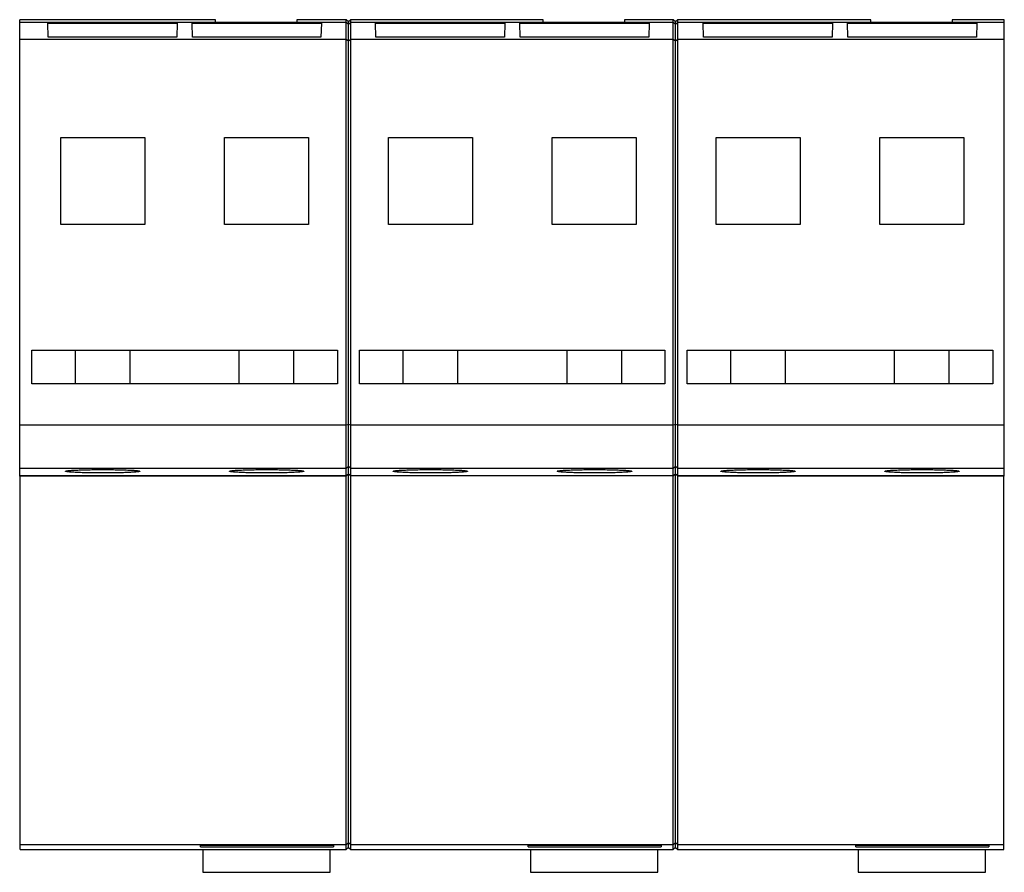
# Model space of a CAD drawing. Header units: millimetres. Extents: x 15 to 123, y 50 to 144.
import ezdxf

# ---------------------------------------------------------------- set-up
doc = ezdxf.new("R2010")
doc.units = ezdxf.units.MM
doc.header["$LTSCALE"] = 12.605544
doc.layers.get('0').update_dxf_attribs({"linetype": 'CONTINUOUS'})

msp = doc.modelspace()

# ---------------------------------------------------------------- linework, layer by layer
at = {"color": 7, "linetype": 'Continuous'}
for p, q in [((14.52, 93.85), (14.52, 144.03)), ((36.02, 144.03), (14.52, 144.03)), ((36.02, 143.73), (36.02, 144.03)), ((44.96, 144.03), (44.96, 143.73)), ((50.38, 144.03), (44.96, 144.03)), ((50.38, 93.88), (50.38, 144.03)), ((50.63, 143.81), (50.38, 144.03)), ((50.88, 144.03), (50.63, 143.81)), ((50.88, 93.88), (50.88, 144.03)), ((72.02, 144.03), (50.88, 144.03)), ((72.02, 143.73), (72.02, 144.03)), ((80.96, 144.03), (80.96, 143.73)), ((86.32, 144.03), (80.96, 144.03)), ((86.32, 93.88), (86.32, 144.03)), ((86.57, 143.81), (86.32, 144.03)), ((86.82, 144.03), (86.57, 143.81)), ((86.82, 93.88), (86.82, 144.03)), ((108.02, 144.03), (86.82, 144.03)), ((108.02, 143.73), (108.02, 144.03)), ((122.69, 144.03), (116.96, 144.03)), ((116.96, 144.03), (116.96, 143.73)), ((122.69, 93.88), (122.69, 144.03)), ((50.38, 143.73), (14.52, 143.73)), ((17.66, 142.09), (17.62, 143.66)), ((17.62, 143.66), (31.81, 143.66)), ((31.81, 143.66), (31.77, 142.09)), ((33.51, 142.09), (33.47, 143.66)), ((33.47, 143.66), (47.66, 143.66)), ((47.66, 143.66), (47.62, 142.09)), ((50.63, 143.51), (50.38, 143.73)), ((50.63, 94.09), (50.63, 143.81)), ((50.88, 143.73), (50.63, 143.51)), ((86.32, 143.73), (50.88, 143.73)), ((53.66, 142.09), (53.62, 143.66)), ((53.62, 143.66), (67.81, 143.66)), ((67.81, 143.66), (67.77, 142.09)), ((69.51, 142.09), (69.47, 143.66)), ((69.47, 143.66), (83.66, 143.66)), ((83.66, 143.66), (83.62, 142.09)), ((86.57, 143.51), (86.32, 143.73)), ((86.57, 94.09), (86.57, 143.81)), ((86.82, 143.73), (86.57, 143.51)), ((122.69, 143.73), (86.82, 143.73)), ((89.66, 142.09), (89.62, 143.66)), ((89.62, 143.66), (103.81, 143.66)), ((103.81, 143.66), (103.77, 142.09)), ((105.51, 142.09), (105.47, 143.66)), ((105.47, 143.66), (119.66, 143.66)), ((119.66, 143.66), (119.62, 142.09)), ((50.38, 141.84), (14.52, 141.84)), ((31.77, 142.09), (17.66, 142.09)), ((47.62, 142.09), (33.51, 142.09)), ((50.63, 141.65), (50.38, 141.84)), ((50.88, 141.84), (50.63, 141.65)), ((86.32, 141.84), (50.88, 141.84)), ((67.77, 142.09), (53.66, 142.09)), ((83.62, 142.09), (69.51, 142.09)), ((86.57, 141.65), (86.32, 141.84)), ((86.82, 141.84), (86.57, 141.65)), ((122.69, 141.84), (86.82, 141.84)), ((103.77, 142.09), (89.66, 142.09)), ((119.62, 142.09), (105.51, 142.09)), ((19.02, 121.53), (19.02, 131.09)), ((19.02, 131.09), (28.26, 131.09)), ((28.26, 131.09), (28.26, 121.53)), ((37.02, 121.53), (37.02, 131.09)), ((37.02, 131.09), (46.26, 131.09)), ((46.26, 131.09), (46.26, 121.53)), ((55.02, 121.53), (55.02, 131.09)), ((55.02, 131.09), (64.26, 131.09)), ((64.26, 131.09), (64.26, 121.53)), ((73.02, 121.53), (73.02, 131.09)), ((73.02, 131.09), (82.26, 131.09)), ((82.26, 131.09), (82.26, 121.53)), ((91.02, 121.53), (91.02, 131.09)), ((91.02, 131.09), (100.26, 131.09)), ((100.26, 131.09), (100.26, 121.53)), ((109.02, 131.09), (118.26, 131.09)), ((109.02, 121.53), (109.02, 131.09)), ((118.26, 131.09), (118.26, 121.53)), ((28.26, 121.53), (19.02, 121.53)), ((46.26, 121.53), (37.02, 121.53)), ((64.26, 121.53), (55.02, 121.53)), ((82.26, 121.53), (73.02, 121.53)), ((100.26, 121.53), (91.02, 121.53)), ((118.26, 121.53), (109.02, 121.53)), ((15.85, 103.98), (15.85, 107.71)), ((15.85, 107.71), (49.43, 107.71)), ((20.64, 103.98), (20.64, 107.71)), ((26.64, 103.98), (26.64, 107.71)), ((38.64, 103.98), (38.64, 107.71)), ((44.64, 103.98), (44.64, 107.71)), ((49.43, 107.71), (49.43, 103.98)), ((51.85, 103.98), (51.85, 107.71)), ((51.85, 107.71), (85.41, 107.71)), ((56.64, 103.98), (56.64, 107.71)), ((62.64, 103.98), (62.64, 107.71)), ((74.67, 103.98), (74.67, 107.71)), ((80.67, 103.98), (80.67, 107.71)), ((85.41, 107.71), (85.41, 103.98)), ((87.85, 107.71), (121.43, 107.71)), ((87.85, 103.98), (87.85, 107.71)), ((92.64, 103.98), (92.64, 107.71)), ((98.64, 103.98), (98.64, 107.71)), ((110.64, 103.98), (110.64, 107.71)), ((116.64, 103.98), (116.64, 107.71)), ((121.43, 107.71), (121.43, 103.98)), ((49.43, 103.98), (15.85, 103.98)), ((85.41, 103.98), (51.85, 103.98)), ((121.43, 103.98), (87.85, 103.98)), ((50.63, 99.54), (50.38, 99.46)), ((50.88, 99.46), (50.63, 99.54)), ((86.57, 99.54), (86.32, 99.46)), ((86.82, 99.46), (86.57, 99.54)), ((50.38, 99.46), (14.52, 99.46)), ((86.32, 99.46), (50.88, 99.46)), ((122.69, 99.46), (86.82, 99.46)), ((50.38, 94.69), (14.52, 94.69)), ((50.63, 94.9), (50.38, 94.69)), ((50.88, 94.69), (50.63, 94.9)), ((86.32, 94.69), (50.88, 94.69)), ((86.57, 94.9), (86.32, 94.69)), ((86.82, 94.69), (86.57, 94.9)), ((122.69, 94.69), (86.82, 94.69)), ((50.38, 93.88), (14.52, 93.88)), ((14.52, 93.85), (14.57, 93.85)), ((14.57, 93.87), (50.38, 93.87)), ((14.57, 52.81), (14.57, 93.85)), ((50.38, 93.88), (50.63, 94.09)), ((50.63, 94.08), (50.38, 93.87)), ((50.38, 52.81), (50.38, 93.85)), ((50.63, 94.09), (50.88, 93.88)), ((50.88, 93.87), (50.63, 94.08)), ((50.63, 53.02), (50.63, 94.05)), ((86.32, 93.88), (50.88, 93.88)), ((86.32, 93.87), (50.88, 93.87)), ((50.88, 52.81), (50.88, 93.85)), ((86.32, 93.88), (86.57, 94.09)), ((86.57, 94.08), (86.32, 93.87)), ((86.32, 52.81), (86.32, 93.85)), ((86.57, 94.09), (86.82, 93.88)), ((86.82, 93.87), (86.57, 94.08)), ((86.57, 53.02), (86.57, 94.05)), ((122.69, 93.88), (86.82, 93.88)), ((86.82, 93.87), (122.64, 93.87)), ((86.82, 52.81), (86.82, 93.85)), ((122.64, 93.85), (122.69, 93.85)), ((122.64, 52.81), (122.64, 93.85)), ((122.69, 93.85), (122.69, 93.87)), ((14.57, 53.37), (50.38, 53.37)), ((34.38, 53.11), (48.99, 53.11)), ((48.99, 53.25), (34.39, 53.25)), ((50.38, 53.37), (50.63, 53.57)), ((50.63, 53.02), (50.38, 52.81)), ((50.63, 53.57), (50.88, 53.37)), ((50.63, 53.02), (50.88, 52.81)), ((50.88, 53.37), (86.32, 53.37)), ((70.38, 53.11), (84.99, 53.11)), ((84.99, 53.25), (70.39, 53.25)), ((86.32, 53.37), (86.57, 53.57)), ((86.57, 53.02), (86.32, 52.81)), ((86.57, 53.57), (86.82, 53.37)), ((86.57, 53.02), (86.82, 52.81)), ((86.82, 53.37), (122.64, 53.37)), ((106.38, 53.11), (120.99, 53.11)), ((120.99, 53.25), (106.39, 53.25)), ((14.57, 52.81), (50.38, 52.81)), ((34.65, 52.81), (34.65, 50.3)), ((48.63, 50.3), (48.63, 52.81)), ((50.88, 52.81), (86.32, 52.81)), ((70.65, 52.81), (70.65, 50.3)), ((84.63, 50.3), (84.63, 52.81)), ((86.82, 52.81), (122.64, 52.81)), ((106.65, 52.81), (106.65, 50.3)), ((120.63, 50.3), (120.63, 52.81)), ((34.65, 50.3), (48.63, 50.3)), ((70.65, 50.3), (84.63, 50.3)), ((106.65, 50.3), (120.63, 50.3))]:
    msp.add_line(p, q, dxfattribs=at)
for points, knots in [([(19.55, 94.39), (19.55, 94.39), (19.56, 94.4), (19.58, 94.41), (19.64, 94.43), (19.74, 94.44), (19.87, 94.46), (20.04, 94.48), (20.25, 94.49), (20.49, 94.5), (20.86, 94.52), (21.4, 94.54), (22.1, 94.56), (22.85, 94.57), (23.64, 94.57), (24.43, 94.57), (25.19, 94.56), (25.89, 94.54), (26.42, 94.52), (26.8, 94.5), (27.03, 94.49), (27.24, 94.48), (27.41, 94.46), (27.55, 94.44), (27.64, 94.43), (27.7, 94.41), (27.73, 94.4), (27.73, 94.39), (27.73, 94.39)], [0, 0, 0, 0, 0.001258, 0.003362, 0.010827, 0.022865, 0.039452, 0.060432, 0.085622, 0.11478, 0.147628, 0.223147, 0.309295, 0.402771, 0.499989, 0.597206, 0.690684, 0.776835, 0.852359, 0.88521, 0.914372, 0.939564, 0.960546, 0.977134, 0.989172, 0.996638, 0.998742, 1, 1, 1, 1]), ([(27.73, 94.39), (27.73, 94.38), (27.73, 94.37), (27.7, 94.36), (27.64, 94.35), (27.55, 94.33), (27.41, 94.31), (27.24, 94.3), (27.03, 94.28), (26.8, 94.27), (26.42, 94.25), (25.89, 94.23), (25.19, 94.21), (24.43, 94.2), (23.64, 94.2), (22.85, 94.2), (22.1, 94.21), (21.4, 94.23), (20.86, 94.25), (20.49, 94.27), (20.25, 94.28), (20.04, 94.3), (19.87, 94.31), (19.74, 94.33), (19.64, 94.35), (19.58, 94.36), (19.56, 94.37), (19.55, 94.38), (19.55, 94.39)], [0, 0, 0, 0, 0.001258, 0.003362, 0.010827, 0.022865, 0.039452, 0.060432, 0.085622, 0.11478, 0.147628, 0.223147, 0.309295, 0.402771, 0.499989, 0.597206, 0.690684, 0.776835, 0.852359, 0.88521, 0.914372, 0.939564, 0.960546, 0.977134, 0.989172, 0.996638, 0.998742, 1, 1, 1, 1]), ([(37.55, 94.39), (37.55, 94.39), (37.56, 94.4), (37.58, 94.41), (37.64, 94.43), (37.74, 94.44), (37.87, 94.46), (38.04, 94.48), (38.25, 94.49), (38.49, 94.5), (38.86, 94.52), (39.4, 94.54), (40.1, 94.56), (40.85, 94.57), (41.64, 94.57), (42.43, 94.57), (43.19, 94.56), (43.89, 94.54), (44.42, 94.52), (44.8, 94.5), (45.03, 94.49), (45.24, 94.48), (45.41, 94.46), (45.55, 94.44), (45.64, 94.43), (45.7, 94.41), (45.73, 94.4), (45.73, 94.39), (45.73, 94.39)], [0, 0, 0, 0, 0.001258, 0.003362, 0.010827, 0.022865, 0.039452, 0.060432, 0.085622, 0.11478, 0.147628, 0.223147, 0.309295, 0.402771, 0.499989, 0.597206, 0.690684, 0.776835, 0.852359, 0.88521, 0.914372, 0.939564, 0.960546, 0.977134, 0.989172, 0.996638, 0.998742, 1, 1, 1, 1]), ([(45.73, 94.39), (45.73, 94.38), (45.73, 94.37), (45.7, 94.36), (45.64, 94.35), (45.55, 94.33), (45.41, 94.31), (45.24, 94.3), (45.03, 94.28), (44.8, 94.27), (44.42, 94.25), (43.89, 94.23), (43.19, 94.21), (42.43, 94.2), (41.64, 94.2), (40.85, 94.2), (40.1, 94.21), (39.4, 94.23), (38.86, 94.25), (38.49, 94.27), (38.25, 94.28), (38.04, 94.3), (37.87, 94.31), (37.74, 94.33), (37.64, 94.35), (37.58, 94.36), (37.56, 94.37), (37.55, 94.38), (37.55, 94.39)], [0, 0, 0, 0, 0.001258, 0.003362, 0.010827, 0.022865, 0.039452, 0.060432, 0.085622, 0.11478, 0.147628, 0.223147, 0.309295, 0.402771, 0.499989, 0.597206, 0.690684, 0.776835, 0.852359, 0.88521, 0.914372, 0.939564, 0.960546, 0.977134, 0.989172, 0.996638, 0.998742, 1, 1, 1, 1]), ([(55.55, 94.39), (55.55, 94.39), (55.56, 94.4), (55.58, 94.41), (55.64, 94.43), (55.74, 94.44), (55.87, 94.46), (56.04, 94.48), (56.25, 94.49), (56.49, 94.5), (56.86, 94.52), (57.4, 94.54), (58.1, 94.56), (58.85, 94.57), (59.64, 94.57), (60.43, 94.57), (61.19, 94.56), (61.89, 94.54), (62.42, 94.52), (62.8, 94.5), (63.03, 94.49), (63.24, 94.48), (63.41, 94.46), (63.55, 94.44), (63.64, 94.43), (63.7, 94.41), (63.73, 94.4), (63.73, 94.39), (63.73, 94.39)], [0, 0, 0, 0, 0.001258, 0.003362, 0.010827, 0.022865, 0.039452, 0.060432, 0.085622, 0.11478, 0.147628, 0.223147, 0.309295, 0.402771, 0.499989, 0.597206, 0.690684, 0.776835, 0.852359, 0.88521, 0.914372, 0.939564, 0.960546, 0.977134, 0.989172, 0.996638, 0.998742, 1, 1, 1, 1]), ([(63.73, 94.39), (63.73, 94.38), (63.73, 94.37), (63.7, 94.36), (63.64, 94.35), (63.55, 94.33), (63.41, 94.31), (63.24, 94.3), (63.03, 94.28), (62.8, 94.27), (62.42, 94.25), (61.89, 94.23), (61.19, 94.21), (60.43, 94.2), (59.64, 94.2), (58.85, 94.2), (58.1, 94.21), (57.4, 94.23), (56.86, 94.25), (56.49, 94.27), (56.25, 94.28), (56.04, 94.3), (55.87, 94.31), (55.74, 94.33), (55.64, 94.35), (55.58, 94.36), (55.56, 94.37), (55.55, 94.38), (55.55, 94.39)], [0, 0, 0, 0, 0.001258, 0.003362, 0.010827, 0.022865, 0.039452, 0.060432, 0.085622, 0.11478, 0.147628, 0.223147, 0.309295, 0.402771, 0.499989, 0.597206, 0.690684, 0.776835, 0.852359, 0.88521, 0.914372, 0.939564, 0.960546, 0.977134, 0.989172, 0.996638, 0.998742, 1, 1, 1, 1]), ([(73.58, 94.39), (73.58, 94.39), (73.59, 94.4), (73.61, 94.41), (73.67, 94.43), (73.77, 94.44), (73.9, 94.46), (74.07, 94.48), (74.28, 94.49), (74.52, 94.51), (74.89, 94.52), (75.43, 94.54), (76.13, 94.56), (76.88, 94.57), (77.67, 94.57), (78.46, 94.57), (79.22, 94.56), (79.92, 94.54), (80.45, 94.52), (80.83, 94.51), (81.06, 94.49), (81.27, 94.48), (81.44, 94.46), (81.58, 94.44), (81.67, 94.43), (81.73, 94.41), (81.76, 94.4), (81.76, 94.39), (81.76, 94.39)], [0, 0, 0, 0, 0.001258, 0.003362, 0.010827, 0.022865, 0.039452, 0.060432, 0.085622, 0.11478, 0.147628, 0.223147, 0.309295, 0.402771, 0.499989, 0.597206, 0.690684, 0.776835, 0.852359, 0.88521, 0.914372, 0.939564, 0.960546, 0.977134, 0.989172, 0.996638, 0.998742, 1, 1, 1, 1]), ([(81.76, 94.39), (81.76, 94.38), (81.76, 94.38), (81.73, 94.36), (81.67, 94.35), (81.58, 94.33), (81.44, 94.31), (81.27, 94.3), (81.06, 94.28), (80.83, 94.27), (80.45, 94.25), (79.92, 94.23), (79.22, 94.21), (78.46, 94.2), (77.67, 94.2), (76.88, 94.2), (76.13, 94.21), (75.43, 94.23), (74.89, 94.25), (74.52, 94.27), (74.28, 94.28), (74.07, 94.3), (73.9, 94.31), (73.77, 94.33), (73.67, 94.35), (73.61, 94.36), (73.59, 94.38), (73.58, 94.38), (73.58, 94.39)], [0, 0, 0, 0, 0.001258, 0.003362, 0.010827, 0.022865, 0.039452, 0.060432, 0.085622, 0.11478, 0.147628, 0.223147, 0.309295, 0.402771, 0.499989, 0.597206, 0.690684, 0.776835, 0.852359, 0.88521, 0.914372, 0.939564, 0.960546, 0.977134, 0.989172, 0.996638, 0.998742, 1, 1, 1, 1]), ([(91.55, 94.39), (91.55, 94.39), (91.56, 94.4), (91.58, 94.41), (91.64, 94.43), (91.74, 94.44), (91.87, 94.46), (92.04, 94.48), (92.25, 94.49), (92.49, 94.5), (92.86, 94.52), (93.4, 94.54), (94.1, 94.56), (94.85, 94.57), (95.64, 94.57), (96.43, 94.57), (97.19, 94.56), (97.89, 94.54), (98.42, 94.52), (98.8, 94.5), (99.03, 94.49), (99.24, 94.48), (99.41, 94.46), (99.55, 94.44), (99.64, 94.43), (99.7, 94.41), (99.73, 94.4), (99.73, 94.39), (99.73, 94.39)], [0, 0, 0, 0, 0.001258, 0.003362, 0.010827, 0.022865, 0.039452, 0.060432, 0.085622, 0.11478, 0.147628, 0.223147, 0.309295, 0.402771, 0.499989, 0.597206, 0.690684, 0.776835, 0.852359, 0.88521, 0.914372, 0.939564, 0.960546, 0.977134, 0.989172, 0.996638, 0.998742, 1, 1, 1, 1]), ([(99.73, 94.39), (99.73, 94.38), (99.73, 94.37), (99.7, 94.36), (99.64, 94.35), (99.55, 94.33), (99.41, 94.31), (99.24, 94.3), (99.03, 94.28), (98.8, 94.27), (98.42, 94.25), (97.89, 94.23), (97.19, 94.21), (96.43, 94.2), (95.64, 94.2), (94.85, 94.2), (94.1, 94.21), (93.4, 94.23), (92.86, 94.25), (92.49, 94.27), (92.25, 94.28), (92.04, 94.3), (91.87, 94.31), (91.74, 94.33), (91.64, 94.35), (91.58, 94.36), (91.56, 94.37), (91.55, 94.38), (91.55, 94.39)], [0, 0, 0, 0, 0.001258, 0.003362, 0.010827, 0.022865, 0.039452, 0.060432, 0.085622, 0.11478, 0.147628, 0.223147, 0.309295, 0.402771, 0.499989, 0.597206, 0.690684, 0.776835, 0.852359, 0.88521, 0.914372, 0.939564, 0.960546, 0.977134, 0.989172, 0.996638, 0.998742, 1, 1, 1, 1]), ([(109.55, 94.39), (109.55, 94.39), (109.55, 94.4), (109.58, 94.41), (109.64, 94.43), (109.74, 94.44), (109.87, 94.46), (110.04, 94.48), (110.25, 94.49), (110.49, 94.5), (110.86, 94.52), (111.39, 94.54), (112.09, 94.56), (112.85, 94.57), (113.64, 94.57), (114.43, 94.57), (115.19, 94.56), (115.89, 94.54), (116.42, 94.52), (116.79, 94.5), (117.03, 94.49), (117.24, 94.48), (117.41, 94.46), (117.54, 94.44), (117.64, 94.43), (117.7, 94.41), (117.73, 94.4), (117.73, 94.39), (117.73, 94.39)], [0, 0, 0, 0, 0.001258, 0.003362, 0.010827, 0.022865, 0.039452, 0.060432, 0.085622, 0.11478, 0.147628, 0.223147, 0.309295, 0.402771, 0.499989, 0.597206, 0.690684, 0.776835, 0.852359, 0.88521, 0.914372, 0.939564, 0.960546, 0.977134, 0.989172, 0.996638, 0.998742, 1, 1, 1, 1]), ([(117.73, 94.39), (117.73, 94.38), (117.73, 94.37), (117.7, 94.36), (117.64, 94.35), (117.54, 94.33), (117.41, 94.31), (117.24, 94.3), (117.03, 94.28), (116.79, 94.27), (116.42, 94.25), (115.89, 94.23), (115.19, 94.21), (114.43, 94.2), (113.64, 94.2), (112.85, 94.2), (112.09, 94.21), (111.39, 94.23), (110.86, 94.25), (110.49, 94.27), (110.25, 94.28), (110.04, 94.3), (109.87, 94.31), (109.74, 94.33), (109.64, 94.35), (109.58, 94.36), (109.55, 94.37), (109.55, 94.38), (109.55, 94.39)], [0, 0, 0, 0, 0.001258, 0.003362, 0.010827, 0.022865, 0.039452, 0.060432, 0.085622, 0.11478, 0.147628, 0.223147, 0.309295, 0.402771, 0.499989, 0.597206, 0.690684, 0.776835, 0.852359, 0.88521, 0.914372, 0.939564, 0.960546, 0.977134, 0.989172, 0.996638, 0.998742, 1, 1, 1, 1]), ([(34.38, 53.11), (34.38, 53.13), (34.39, 53.15), (34.39, 53.2), (34.39, 53.23), (34.39, 53.25)], [0, 0, 0, 0, 0.232899, 0.603071, 1, 1, 1, 1]), ([(48.99, 53.25), (48.99, 53.24), (48.99, 53.21), (48.99, 53.16), (48.99, 53.13), (48.99, 53.11)], [0, 0, 0, 0, 0.267685, 0.646555, 1, 1, 1, 1]), ([(70.38, 53.11), (70.38, 53.13), (70.39, 53.15), (70.39, 53.2), (70.39, 53.23), (70.39, 53.25)], [0, 0, 0, 0, 0.232899, 0.603071, 1, 1, 1, 1]), ([(84.99, 53.25), (84.99, 53.24), (84.99, 53.21), (84.99, 53.16), (84.99, 53.13), (84.99, 53.11)], [0, 0, 0, 0, 0.267685, 0.646555, 1, 1, 1, 1]), ([(106.38, 53.11), (106.38, 53.13), (106.39, 53.15), (106.39, 53.2), (106.39, 53.23), (106.39, 53.25)], [0, 0, 0, 0, 0.232899, 0.603071, 1, 1, 1, 1]), ([(120.99, 53.25), (120.99, 53.24), (120.99, 53.21), (120.99, 53.16), (120.99, 53.13), (120.99, 53.11)], [0, 0, 0, 0, 0.267685, 0.646555, 1, 1, 1, 1])]:
    msp.add_open_spline(points, degree=3, knots=knots, dxfattribs=at)

doc.saveas('drawing.dxf')
